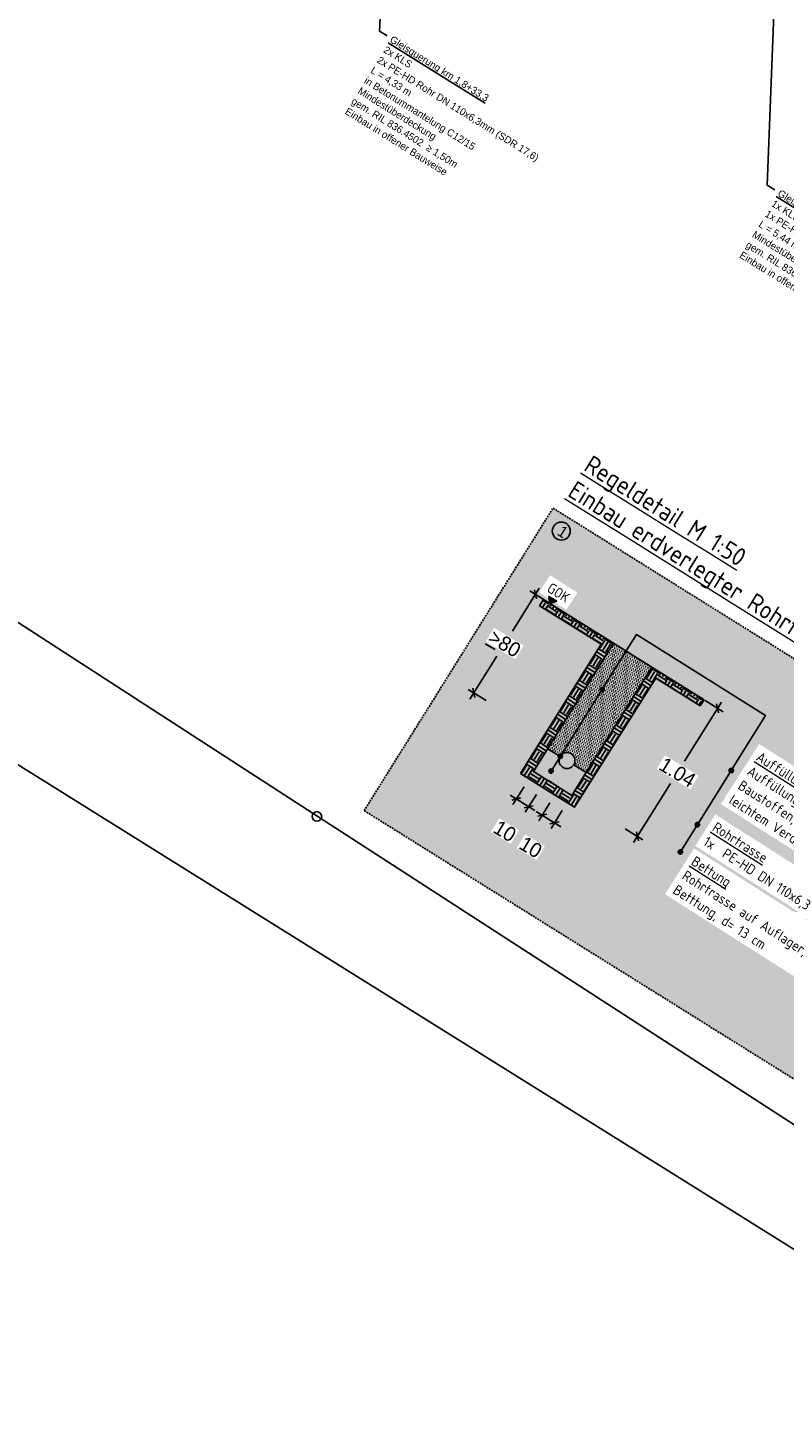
# Model space of a CAD drawing. Header units: metres. Extents: x 4433364 to 4435009, y 5475137 to 5475997.
# Tile 11 of 48: x 4433829 to 4433933, y 5475454 to 5475647. Entities that reach past the tile are written whole.
import ezdxf
from ezdxf import colors
from ezdxf.entities.mleader import LeaderData, LeaderLine
from ezdxf.math import Vec2, Vec3

# ---------------------------------------------------------------- set-up
doc = ezdxf.new("R2010")
doc.units = ezdxf.units.M
doc.header["$PDMODE"] = 64
doc.linetypes.add('GESTRICHELT2', pattern=[0.375, 0.25, -0.125])
doc.layers.add('GTU_A_Ansichtsfenster', color=6, linetype='Continuous', plot=False)
doc.layers.add('GTU_Hilfslayer', color=3, linetype='Continuous', plot=False)
for name, color, linetype in [('GTU_Bestand', 253, 'Continuous'), ('GTU_P_Bemaßung', 1, 'Continuous'), ('GTU_Planung', 1, 'Continuous'), ('GTU_Texte', 7, 'Continuous')]:
    doc.layers.add(name, color=color, linetype=linetype)
doc.layers.add('GTU_Bettung', color=11, linetype='Continuous', lineweight=25, transparency=0.5)
doc.layers.add('GTU_Planung_Texte', color=10, linetype='Continuous', lineweight=18)
doc.layers.add('PDF_GTU_Regeldetail', color=7, linetype='Continuous', true_color=0xbababa)
doc.styles.add('ISO8', font='iso8.shx')
doc.styles.add('PROVI', font='PROVI.SHX')
doc.dimstyles.new('1zu500', dxfattribs={"dimscale": 5, "dimtxt": 0.2, "dimasz": 0.18, "dimexe": 0.18, "dimexo": 0.02, "dimgap": 0.09, "dimtad": 0, "dimtih": 1, "dimtoh": 1, "dimzin": 4, "dimdsep": 46, "dimtxsty": 'PROVI', "dimblk1": 'OBLIQUE', "dimblk2": 'OBLIQUE', "dimsah": 1, "dimcen": 0.3, "dimdle": 0.2, "dimclrd": 256, "dimclre": 256, "dimclrt": 256, "dimadec": 0, "dimazin": 0, "dimtfac": 1, "dimtdec": 4, "dimtofl": 0, "dimtmove": 2, "dimatfit": 3, "dimldrblk": 'NONE', "dimfxl": 0.4, "dimfxlon": 1, "dimtfill": 1, "dimtfillclr": 256, "dimtolj": 1, "dimtzin": 0, "dimlwd": -1, "dimlwe": -1, "dimarcsym": 0})

# ---------------------------------------------------------------- blocks, each defined once
blk = doc.blocks.new('_OBLIQUE')
at = {"color": 0, "linetype": 'ByBlock'}
blk.add_line((-0.5, -0.5), (0.5, 0.5), dxfattribs=at)
blk = doc.blocks.new('*D209')
at = {"layer": 'Defpoints', "color": 0}
for p in [(4433904.65, 5475565.11), (4433890.61, 5475555.03), (4433904.03, 5475546.63)]:
    blk.add_point(p, dxfattribs=at)
at = {"layer": 'GTU_P_Bemaßung', "linetype": 'Continuous'}
for p, q in [((4433899.63, 5475569.43), (4433895.94, 5475563.54)), ((4433900.79, 5475567.52), (4433898.33, 5475569.06)), ((4433890.08, 5475554.18), (4433893.77, 5475560.08)), ((4433892.31, 5475553.97), (4433889.85, 5475555.5))]:
    blk.add_line(p, q, dxfattribs=at)
at = {"layer": 'GTU_P_Bemaßung', "xscale": 0.8999999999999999, "yscale": 0.8999999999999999, "zscale": 0.8999999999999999}
for p, rotation in [((4433899.1, 5475568.58), 57.96620641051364), ((4433890.61, 5475555.03), 237.9662064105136)]:
    blk.add_blockref('_OBLIQUE', p, dxfattribs=dict(at, rotation=rotation))
at = {"layer": 'GTU_P_Bemaßung', "insert": (4433894.86, 5475561.81), "char_height": 1, "attachment_point": 5, "rotation": 328.991, "style": 'PROVI', "bg_fill": 3, "box_fill_scale": 1.1, "bg_fill_color": 256, "bg_fill_true_color": 13158600, "bg_fill_transparency": 0}
blk.add_mtext('\\A1;{\\L\\H2x;\\A1;>}\\H2x;\\A1;80', dxfattribs=at)
blk = doc.blocks.new('_None')
blk = doc.blocks.new('*D210')
at = {"layer": 'Defpoints', "color": 0}
for p in [(4433900.82, 5475547.34), (4433902.52, 5475546.28), (4433898.18, 5475539.35)]:
    blk.add_point(p, dxfattribs=at)
at = {"layer": 'GTU_P_Bemaßung', "linetype": 'Continuous'}
for p, q in [((4433897.55, 5475542.11), (4433896.01, 5475539.65)), ((4433895.64, 5475540.94), (4433899.03, 5475538.82)), ((4433899.24, 5475541.04), (4433897.71, 5475538.58))]:
    blk.add_line(p, q, dxfattribs=at)
at = {"layer": 'GTU_P_Bemaßung', "xscale": 0.8999999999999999, "yscale": 0.8999999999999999, "zscale": 0.8999999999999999}
for p, rotation in [((4433896.48, 5475540.41), 147.9662064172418), ((4433898.18, 5475539.35), 327.9662064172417)]:
    blk.add_blockref('_OBLIQUE', p, dxfattribs=dict(at, rotation=rotation))
at = {"layer": 'GTU_P_Bemaßung', "insert": (4433894.9, 5475535.99), "char_height": 1, "attachment_point": 5, "rotation": 328.991, "style": 'PROVI', "bg_fill": 3, "box_fill_scale": 1.1, "bg_fill_color": 256, "bg_fill_true_color": 13158600, "bg_fill_transparency": 0}
blk.add_mtext('\\A1;\\H2x;10', dxfattribs=at)
blk = doc.blocks.new('*D211')
at = {"layer": 'Defpoints', "color": 0}
for p in [(4433904.38, 5475545.12), (4433906.07, 5475544.06), (4433901.73, 5475537.13)]:
    blk.add_point(p, dxfattribs=at)
at = {"layer": 'GTU_P_Bemaßung', "linetype": 'Continuous'}
for p, q in [((4433899.2, 5475538.71), (4433902.58, 5475536.59)), ((4433901.11, 5475539.88), (4433899.57, 5475537.42)), ((4433902.8, 5475538.82), (4433901.26, 5475536.36))]:
    blk.add_line(p, q, dxfattribs=at)
at = {"layer": 'GTU_P_Bemaßung', "xscale": 0.8999999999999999, "yscale": 0.8999999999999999, "zscale": 0.8999999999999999}
for p, rotation in [((4433900.04, 5475538.18), 147.9662064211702), ((4433901.73, 5475537.13), 327.9662064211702)]:
    blk.add_blockref('_OBLIQUE', p, dxfattribs=dict(at, rotation=rotation))
at = {"layer": 'GTU_P_Bemaßung', "insert": (4433898.46, 5475533.77), "char_height": 1, "attachment_point": 5, "rotation": 328.991, "style": 'PROVI', "bg_fill": 3, "box_fill_scale": 1.1, "bg_fill_color": 256, "bg_fill_true_color": 13158600, "bg_fill_transparency": 0}
blk.add_mtext('\\A1;\\H2x;\\A1;10', dxfattribs=at)
blk = doc.blocks.new('*D212')
at = {"layer": 'Defpoints', "color": 0}
for p in [(4433922.33, 5475554.07), (4433904.11, 5475540.92), (4433913.15, 5475535.26)]:
    blk.add_point(p, dxfattribs=at)
at = {"layer": 'GTU_P_Bemaßung', "linetype": 'Continuous'}
for p, q in [((4433924.72, 5475553.75), (4433919.63, 5475545.62)), ((4433922.49, 5475553.96), (4433924.95, 5475552.43)), ((4433912.62, 5475534.41), (4433917.71, 5475542.54)), ((4433911.46, 5475536.32), (4433913.91, 5475534.78))]:
    blk.add_line(p, q, dxfattribs=at)
at = {"layer": 'GTU_P_Bemaßung', "xscale": 0.8999999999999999, "yscale": 0.8999999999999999, "zscale": 0.8999999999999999}
for p, rotation in [((4433924.19, 5475552.9), 57.96620641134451), ((4433913.15, 5475535.26), 237.9662064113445)]:
    blk.add_blockref('_OBLIQUE', p, dxfattribs=dict(at, rotation=rotation))
at = {"layer": 'GTU_P_Bemaßung', "insert": (4433918.67, 5475544.08), "char_height": 1, "attachment_point": 5, "rotation": 328.991, "style": 'PROVI', "bg_fill": 3, "box_fill_scale": 1.1, "bg_fill_color": 256, "bg_fill_true_color": 13158600, "bg_fill_transparency": 0}
blk.add_mtext('\\A1;\\H2x;\\A1;1.04', dxfattribs=at)

msp = doc.modelspace()

# ---------------------------------------------------------------- hatches: boundary and pattern name
at = {"layer": 'GTU_Bestand'}
h = msp.add_hatch(dxfattribs=at)
h.set_pattern_fill('EARTH1', color=256, scale=0.2, angle=143.97516, style=0)
h.set_pattern_definition([(147.966, (4433904.1128, 5475540.9157), (-1.750257, -0.40299), [1.27, -1.27]), (147.966, (4433903.8602, 5475540.512), (-1.750257, -0.40299), [1.27, -1.27]), (147.966, (4433903.6076, 5475540.1083), (-1.750257, -0.40299), [1.27, -1.27]), (237.966, (4433903.3888, 5475540.0579), (0.40299, -1.750257), [1.27, -1.27]), (237.966, (4433902.9851, 5475540.3105), (0.40299, -1.750257), [1.27, -1.27]), (237.966, (4433902.5814, 5475540.5631), (0.40299, -1.750257), [1.27, -1.27])])
h.paths.add_polyline_path([(4433904.473, 5475539.287), (4433915.684, 5475557.037), (4433921.803, 5475553.227), (4433921.8, 5475553.224), (4433922.33, 5475554.072), (4433922.328, 5475554.068), (4433915.122, 5475558.571), (4433904.853, 5475542.102), (4433904.113, 5475540.916), (4433901.412, 5475542.606), (4433901.414, 5475542.609), (4433898.859, 5475544.207), (4433909.877, 5475561.85), (4433900.211, 5475567.878), (4433899.681, 5475567.03), (4433908.171, 5475561.723), (4433897.052, 5475543.92), (4433900.78, 5475541.593)])
at = {"layer": 'GTU_Bettung', "linetype": 'Continuous'}
h = msp.add_hatch(color=256, dxfattribs=at)
h.paths.add_polyline_path([(4433904.853, 5475542.102), (4433906.073, 5475544.058), (4433906.078, 5475544.055), (4433904.383, 5475545.115, -0.8715251), (4433902.395, 5475546.008, -0.0302307), (4433902.363, 5475546.025, -0.4142136), (4433902.268, 5475546.439), (4433900.822, 5475547.343), (4433900.819, 5475547.346), (4433898.859, 5475544.207), (4433898.867, 5475544.202), (4433901.414, 5475542.609), (4433901.412, 5475542.606), (4433904.113, 5475540.916)])
h.paths.add_polyline_path([(4433901.421, 5475544.521, -2.538357), (4433901.02, 5475544.443, -0.3939556)], flags=16)
at = {"layer": 'GTU_Planung', "true_color": 0xffffff}
msp.add_hatch(color=7, dxfattribs=at).paths.add_polyline_path([(4433901.528, 5475580.459), (4433875.515, 5475538.81), (4433946.986, 5475494.189), (4433954.286, 5475505.878), (4433972.99, 5475535.825)])
at = {"layer": 'GTU_Planung'}
h = msp.add_hatch(dxfattribs=at)
h.set_pattern_fill('DOTS1', color=256, scale=0.2, angle=37.97516, style=0)
h.set_pattern_definition([(41.9662, (4433904.11283, 5475540.91575), (-0.094273, 0.3422286), [0, -0.3175])])
h.paths.add_polyline_path([(4433904.383, 5475545.115), (4433906.078, 5475544.055), (4433906.073, 5475544.058), (4433915.122, 5475558.571), (4433911.593, 5475560.777), (4433911.388, 5475560.449), (4433907.628, 5475554.441, -1), (4433907.31, 5475553.933), (4433902.681, 5475546.534, -0.0302307), (4433902.711, 5475546.513, -0.8715251)])
h.paths.add_polyline_path([(4433902.268, 5475546.439, -0.017416), (4433902.279, 5475546.456, -0.3939556), (4433902.681, 5475546.534), (4433907.31, 5475553.933, -0.4347659), (4433907.227, 5475554.363, -0.3939556), (4433907.628, 5475554.441), (4433911.388, 5475560.449), (4433911.593, 5475560.777), (4433909.877, 5475561.85), (4433900.819, 5475547.346), (4433900.822, 5475547.343)])
for points in [[(4433908.512, 5475555.658, 1), (4433908.036, 5475555.292, 1)], [(4433902.76, 5475546.463, 1), (4433902.284, 5475546.097, 1)], [(4433901.5, 5475544.449, 1), (4433901.024, 5475544.083, 1)]]:
    msp.add_hatch(color=256, dxfattribs=at).paths.add_polyline_path(points)

# ---------------------------------------------------------------- linework, layer by layer
at = {"layer": 'GTU_A_Ansichtsfenster', "linetype": 'Continuous', "ltscale": 2}
msp.add_lwpolyline([(4433490.907, 5475997.184), (4434050.756, 5475647.656), (4433942.191, 5475473.764), (4433382.342, 5475823.291)], close=True, dxfattribs=at)
at = {"layer": 'GTU_Bestand'}
for points in [[(4433899.681, 5475567.03), (4433908.171, 5475561.723), (4433897.052, 5475543.92), (4433897.052, 5475543.92)], [(4433900.211, 5475567.878), (4433909.877, 5475561.85), (4433898.859, 5475544.207), (4433898.867, 5475544.202)], [(4433904.853, 5475542.102), (4433915.122, 5475558.571), (4433922.328, 5475554.068)], [(4433904.473, 5475539.287), (4433915.684, 5475557.037), (4433921.803, 5475553.227)], [(4433897.052, 5475543.92), (4433900.78, 5475541.593)], [(4433898.859, 5475544.207), (4433901.414, 5475542.609)], [(4433901.412, 5475542.606), (4433904.113, 5475540.916), (4433904.113, 5475540.916), (4433904.853, 5475542.102)], [(4433900.78, 5475541.593), (4433904.473, 5475539.287), (4433904.474, 5475539.286), (4433904.473, 5475539.287)]]:
    msp.add_lwpolyline(points, dxfattribs=at)
at = {"layer": 'GTU_Hilfslayer'}
msp.add_circle((4433869.014, 5475538.019), 0.655, dxfattribs=at)
at = {"layer": 'GTU_Planung'}
for points in [[(4433915.122, 5475558.571), (4433909.877, 5475561.85)], [(4433911.388, 5475560.449), (4433913.008, 5475563.039), (4433930.79, 5475551.909)], [(4433911.388, 5475560.449), (4433901.262, 5475544.266)], [(4433930.79, 5475551.909), (4433929.171, 5475549.318)], [(4433902.518, 5475546.282), (4433900.822, 5475547.343)], [(4433904.383, 5475545.115), (4433906.078, 5475544.055)]]:
    msp.add_lwpolyline(points, dxfattribs=at)
for centre, radius in [((4433908.274, 5475555.475), 0.3), ((4433902.522, 5475546.28), 0.3), ((4433903.45, 5475545.699), 1.1), ((4433901.262, 5475544.266), 0.3)]:
    msp.add_circle(centre, radius, dxfattribs=at)
at = {"layer": 'GTU_Texte'}
for points in [[(4433899.681, 5475567.03), (4433900.211, 5475567.878)], [(4433921.8, 5475553.224), (4433922.33, 5475554.072)]]:
    msp.add_lwpolyline(points, dxfattribs=at)
at = {"layer": 'PDF_GTU_Regeldetail', "color": 7, "linetype": 'GESTRICHELT2'}
msp.add_lwpolyline([(4433875.515, 5475538.81), (4433901.528, 5475580.459), (4433972.99, 5475535.825), (4433954.286, 5475505.878), (4433946.986, 5475494.189), (4433875.515, 5475538.81)], dxfattribs=at)

# ---------------------------------------------------------------- next in the draw order: texts
at = {"layer": 'GTU_Planung_Texte', "insert": (4433927.752, 5475543.292), "char_height": 1.4, "width": 39.3886, "attachment_point": 4, "rotation": 327.54317, "style": 'ISO8', "bg_fill": 2}
msp.add_mtext('\\pxt27,33;{\\L\\A1;Auffüllung\\P}\\A1;Auffüllung aus körnigem, ungebundenen Baustoffen, lagerweise Einbau, verdichten mit leichtem Verdichtungsgerät', dxfattribs=at)
at = {"layer": 'GTU_Texte', "insert": (4433900.948, 5475569.665), "char_height": 1.4, "width": 3.07011, "attachment_point": 4, "rotation": 327.54317, "style": 'ISO8', "bg_fill": 2}
msp.add_mtext('\\pxt27,33;\\A1;GOK', dxfattribs=at)

# ---------------------------------------------------------------- next in the draw order: leaders
at = {"layer": 'GTU_P_Bemaßung', "linetype": 'Continuous'}
ml = msp.add_multileader_mtext('Standard', dxfattribs=at)
ml.set_content('KK Gr. I i. F., L = 32,1m ', color=256, style='PROVI')
ml.set_leader_properties(color=256, linetype='ByLayer', lineweight=-1)
ml.build(insert=Vec2(0, 0))
ml.multileader.update_dxf_attribs({"dogleg_length": 1.25, "arrow_head_size": 0.625, "scale": 0.5})
ctx = ml.context
ctx.base_point, ctx.scale, ctx.char_height, ctx.arrow_head_size, ctx.landing_gap_size, ctx.plane_origin, ctx.plane_x_axis, ctx.plane_y_axis = Vec3(4433894.59, 5475656.502), 0.5, 1, 0.625, 0.625, Vec3(10233549.747, 10025797.091), Vec3(0.8504403, -0.5260716), Vec3(0.5260716, 0.8504403)
notes = []
notes.append((ctx, [(0, (1, 1, 0), (4433893.527, 5475657.16), (0.8504403, -0.5260716), 1.25, [(0, [(4433896.141, 5475665.174)], 0, [])])]))
ctx.mtext.insert, ctx.mtext.text_direction, ctx.mtext.rotation = Vec3(4433895.443, 5475656.692), Vec3(0.8504403, -0.5260716), 2.8349383
ctx.mtext.has_bg_fill, ctx.mtext.bg_color, ctx.mtext.bg_scale_factor, ctx.mtext.bg_transparency, ctx.mtext.use_window_bg_color = 1, -1027028792, 1, 0, 1
for ctx, leaders in notes:
    for number, flags, end, landing, length, lines in leaders:
        leader = LeaderData()
        leader.index, (leader.has_last_leader_line, leader.has_dogleg_vector, leader.attachment_direction) = number, flags
        leader.last_leader_point, leader.dogleg_vector, leader.dogleg_length = Vec3(end), Vec3(landing), length
        for number, points, colour, breaks in lines:
            line = LeaderLine()
            line.index, line.vertices, line.color, line.breaks = number, Vec3.list(points), colors.encode_raw_color(colour), breaks
            leader.lines.append(line)
        ctx.leaders.append(leader)

# ---------------------------------------------------------------- next in the draw order: hatches: boundary and pattern name
at = {"layer": 'GTU_Planung'}
msp.add_hatch(color=256, dxfattribs=at).paths.add_polyline_path([(4433926.302, 5475544.526, 1), (4433925.827, 5475544.16, 1)])
at = {"layer": 'GTU_Texte'}
msp.add_hatch(color=256, dxfattribs=at).paths.add_polyline_path([(4433901.105, 5475567.32), (4433902.056, 5475567.629), (4433900.966, 5475568.31)])

# ---------------------------------------------------------------- next in the draw order: linework, layer by layer
at = {"layer": 'GTU_Planung'}
msp.add_circle((4433926.065, 5475544.343), 0.3, dxfattribs=at)
at = {"layer": 'GTU_Texte'}
for points in [[(4433901.105, 5475567.32), (4433900.966, 5475568.31), (4433902.056, 5475567.629)], [(4433901.105, 5475567.32), (4433902.056, 5475567.629)]]:
    msp.add_lwpolyline(points, dxfattribs=at)

# ---------------------------------------------------------------- next in the draw order: texts
at = {"layer": 'GTU_Planung_Texte', "insert": (4433923, 5475535.607), "char_height": 1.4, "width": 25.57005, "attachment_point": 4, "rotation": 327.54317, "style": 'ISO8', "bg_fill": 2}
msp.add_mtext('\\pxt27,33;{\\L\\A1;Rohrtrasse}\\A1;\\P1x  PE-HD DN 110x6,3', dxfattribs=at)

# ---------------------------------------------------------------- next in the draw order: leaders
at = {"layer": 'GTU_P_Bemaßung', "linetype": 'Continuous'}
ml = msp.add_multileader_mtext('Standard', dxfattribs=at)
ml.set_content('{\\LGleisquerung km 1,8+33,3}\\P2x {\\A1;KLS\\P}2x PE-HD Rohr DN 110x6,3mm (SDR 17,6) \\PL = 4,33 m\\Pin Betonummantelung C12/15\\PMindestüberdeckung\\Pgem. RIL 836.4502  ≥ 1,50m\\PEinbau in offener Bauweise', color=256, style='PROVI')
ml.set_leader_properties(color=256, linetype='ByLayer', lineweight=-1)
ml.build(insert=Vec2(0, 0))
ml.multileader.update_dxf_attribs({"dogleg_length": 1.25, "arrow_head_size": 0.625, "scale": 0.5})
ctx = ml.context
ctx.base_point, ctx.scale, ctx.char_height, ctx.arrow_head_size, ctx.landing_gap_size, ctx.plane_origin, ctx.plane_x_axis, ctx.plane_y_axis = Vec3(4433878.684, 5475645.459), 0.5, 1, 0.625, 0.625, Vec3(10459296.733, 9722408.747, 0), Vec3(0.8484067, -0.5293449, 0), Vec3(0.5293449, 0.8484067, 0)
notes = []
notes.append((ctx, [(0, (1, 1, 0), (4433877.624, 5475646.12), (0.8484067, -0.5293449, 0), 1.25, [(0, [(4433879.198, 5475676.485)], 0, [])])]))
ctx.mtext.insert, ctx.mtext.text_direction, ctx.mtext.rotation = Vec3(4433879.479, 5475645.552), Vec3(0.8484067, -0.5293449, 0), 5.9329891
ctx.mtext.has_bg_fill, ctx.mtext.bg_color, ctx.mtext.bg_scale_factor, ctx.mtext.bg_transparency, ctx.mtext.use_window_bg_color = 1, -1027028792, 1, 0, 1
for ctx, leaders in notes:
    for number, flags, end, landing, length, lines in leaders:
        leader = LeaderData()
        leader.index, (leader.has_last_leader_line, leader.has_dogleg_vector, leader.attachment_direction) = number, flags
        leader.last_leader_point, leader.dogleg_vector, leader.dogleg_length = Vec3(end), Vec3(landing), length
        for number, points, colour, breaks in lines:
            line = LeaderLine()
            line.index, line.vertices, line.color, line.breaks = number, Vec3.list(points), colors.encode_raw_color(colour), breaks
            leader.lines.append(line)
        ctx.leaders.append(leader)

# ---------------------------------------------------------------- next in the draw order: hatches: boundary and pattern name
at = {"layer": 'GTU_Planung'}
msp.add_hatch(color=256, dxfattribs=at).paths.add_polyline_path([(4433921.642, 5475537.063, 1), (4433921.166, 5475536.698, 1)])

# ---------------------------------------------------------------- next in the draw order: linework, layer by layer
msp.add_circle((4433921.404, 5475536.881), 0.3, dxfattribs=at)

# ---------------------------------------------------------------- next in the draw order: texts
at = {"layer": 'GTU_Planung_Texte', "insert": (4433919.426, 5475529.899), "char_height": 1.4, "width": 27.85889, "attachment_point": 4, "rotation": 327.54317, "style": 'ISO8', "bg_fill": 2}
msp.add_mtext('\\pxt27,33;{\\L\\A1;Bettung}\\A1;\\PRohrtrasse auf Auflager, \\PBetttung, d= 13 cm', dxfattribs=at)

# ---------------------------------------------------------------- next in the draw order: dimensions: what is measured, and where the dimension line sits
at = {"layer": 'GTU_P_Bemaßung', "linetype": 'Continuous'}
dim = msp.add_linear_dim(base=(4433890.615, 5475555.027), p1=(4433904.653, 5475565.108), p2=(4433904.034, 5475546.631), angle=237.96621, text='{\\L\\H2x;\\A1;>}\\H2x;\\A1;80', dimstyle='1zu500', dxfattribs=at)
dim.commit()
dim.dimension.update_dxf_attribs({"geometry": '*D209', "text_midpoint": (4433894.856, 5475561.806), "text_rotation": 325})

# ---------------------------------------------------------------- next in the draw order: hatches: boundary and pattern name
at = {"layer": 'GTU_Planung'}
msp.add_hatch(color=256, dxfattribs=at).paths.add_polyline_path([(4433919.297, 5475533.314, 1), (4433918.821, 5475532.948, 1)])

# ---------------------------------------------------------------- next in the draw order: linework, layer by layer
msp.add_lwpolyline([(4433919.061, 5475533.13), (4433924.246, 5475541.432), (4433927.954, 5475547.369), (4433929.171, 5475549.318)], dxfattribs=at)
msp.add_circle((4433919.059, 5475533.131), 0.3, dxfattribs=at)

# ---------------------------------------------------------------- next in the draw order: dimensions: what is measured, and where the dimension line sits
at = {"layer": 'GTU_P_Bemaßung', "linetype": 'Continuous'}
dim = msp.add_linear_dim(base=(4433898.184, 5475539.347), p1=(4433900.822, 5475547.343), p2=(4433902.522, 5475546.28), angle=147.96621, text='\\H2x;10', dimstyle='1zu500', dxfattribs=at)
dim.commit()
dim.dimension.update_dxf_attribs({"geometry": '*D210', "text_midpoint": (4433894.904, 5475535.994), "text_rotation": 325})

# ---------------------------------------------------------------- next in the draw order: dimensions: what is measured, and where the dimension line sits
dim = msp.add_linear_dim(base=(4433901.735, 5475537.125), p1=(4433904.383, 5475545.115), p2=(4433906.074, 5475544.061), angle=147.96621, text='\\H2x;\\A1;10', dimstyle='1zu500', dxfattribs=at)
dim.commit()
dim.dimension.update_dxf_attribs({"geometry": '*D211', "text_midpoint": (4433898.459, 5475533.769), "text_rotation": 325})

# ---------------------------------------------------------------- next in the draw order: dimensions: what is measured, and where the dimension line sits
dim = msp.add_linear_dim(base=(4433913.151, 5475535.261), p1=(4433922.328, 5475554.068), p2=(4433904.113, 5475540.916), angle=237.96621, text='\\H2x;\\A1;1.04', dimstyle='1zu500', dxfattribs=at)
dim.commit()
dim.dimension.update_dxf_attribs({"geometry": '*D212', "text_midpoint": (4433918.671, 5475544.082), "text_rotation": 325})

# ---------------------------------------------------------------- next in the draw order: texts
at = {"layer": 'GTU_Planung_Texte', "color": 7, "insert": (4433906.918, 5475587.86), "char_height": 2.5, "width": 47.60437, "attachment_point": 1, "rotation": 328.01947, "style": 'ISO8', "bg_fill": 3, "box_fill_scale": 1.5, "bg_fill_color": 256, "bg_fill_true_color": 13158600, "bg_fill_transparency": 0}
msp.add_mtext('\\LRegeldetail M 1:50\\PEinbau erdverlegter Rohrtrasse', dxfattribs=at)

# ---------------------------------------------------------------- next in the draw order: hatches: boundary and pattern name
at = {"linetype": 'Continuous', "true_color": 0xffffff}
h = msp.add_hatch(color=7, dxfattribs=at)
h.dxf.hatch_style = 2
h.paths.add_polyline_path([(4433903.702, 5475576.619, 1), (4433901.635, 5475577.98, 1)])

# ---------------------------------------------------------------- next in the draw order: linework, layer by layer
at = {"color": 1, "linetype": 'Continuous'}
msp.add_circle((4433902.668, 5475577.299), 1.238, dxfattribs=at)

# ---------------------------------------------------------------- next in the draw order: texts
at = {"color": 1, "linetype": 'Continuous', "insert": (4433902.82, 5475578.181), "char_height": 1.566, "width": 0.79405, "attachment_point": 1, "rotation": 326.62985, "style": 'PROVI'}
msp.add_mtext('1', dxfattribs=at)

# ---------------------------------------------------------------- next in the draw order: leaders
at = {"layer": 'GTU_P_Bemaßung', "linetype": 'Continuous'}
ml = msp.add_multileader_mtext('Standard', dxfattribs=at)
ml.set_content('{\\LGleisquerung km 1,8+89,1}\\P1x {\\A1;KLS\\P}1x PE-HD Rohr DN 110x6,3mm (SDR 17,6) \\PL = 5,44 m\\PMindestüberdeckung\\Pgem. RIL 836.4502  ≥ 1,50m\\PEinbau in offener Bauweise', color=256, style='PROVI')
ml.set_leader_properties(color=256, linetype='ByLayer', lineweight=-1)
ml.build(insert=Vec2(0, 0))
ml.multileader.update_dxf_attribs({"dogleg_length": 1.25, "arrow_head_size": 0.625, "scale": 0.5})
ctx = ml.context
ctx.base_point, ctx.scale, ctx.char_height, ctx.arrow_head_size, ctx.landing_gap_size, ctx.plane_origin, ctx.plane_x_axis, ctx.plane_y_axis = Vec3(4433932.093, 5475624.272), 0.5, 1, 0.625, 0.625, Vec3(10442753.046, 9745838.768, 0), Vec3(0.8504634, -0.5260343, 0), Vec3(0.5260343, 0.8504634, 0)
notes = []
notes.append((ctx, [(0, (1, 1, 0), (4433931.03, 5475624.929), (0.8504634, -0.5260343, 0), 1.25, [(0, [(4433932.23, 5475655.596)], 0, [])])]))
ctx.mtext.insert, ctx.mtext.text_direction, ctx.mtext.rotation = Vec3(4433932.887, 5475624.368), Vec3(0.8504634, -0.5260343, 0), 5.9329891
ctx.mtext.has_bg_fill, ctx.mtext.bg_color, ctx.mtext.bg_scale_factor, ctx.mtext.bg_transparency, ctx.mtext.use_window_bg_color = 1, -1027028792, 1, 0, 1
for ctx, leaders in notes:
    for number, flags, end, landing, length, lines in leaders:
        leader = LeaderData()
        leader.index, (leader.has_last_leader_line, leader.has_dogleg_vector, leader.attachment_direction) = number, flags
        leader.last_leader_point, leader.dogleg_vector, leader.dogleg_length = Vec3(end), Vec3(landing), length
        for number, points, colour, breaks in lines:
            line = LeaderLine()
            line.index, line.vertices, line.color, line.breaks = number, Vec3.list(points), colors.encode_raw_color(colour), breaks
            leader.lines.append(line)
        ctx.leaders.append(leader)

# ---------------------------------------------------------------- next in the draw order: linework, layer by layer
at = {"layer": 'GTU_Hilfslayer'}
msp.add_lwpolyline([(4433449.134, 5475809.714), (4433456.052, 5475805.138), (4433477.309, 5475791.492), (4433493.68, 5475780.982), (4433531.725, 5475756.282), (4433571.076, 5475730.778), (4433615.508, 5475701.98), (4433633.725, 5475690.271), (4433699.88, 5475647.464), (4433704.353, 5475644.57), (4433744.776, 5475618.454), (4433800.757, 5475582.248), (4433867.716, 5475538.912), (4433937.943, 5475493.47), (4434036.045, 5475429.971), (4434157.555, 5475351.319)], dxfattribs=at)

doc.saveas('drawing.dxf')
